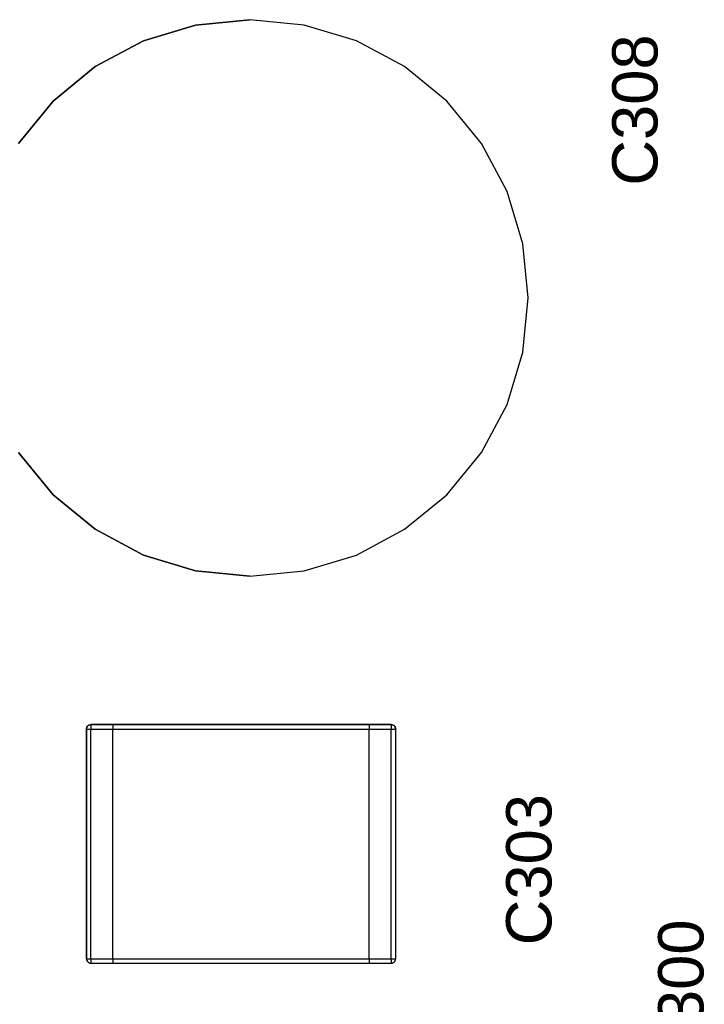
# Model space of a CAD drawing. Header units: inches. Extents: x 0 to 474, y -297 to 0.
# Tile 255 of 256: x 232 to 240, y -147 to -135. Entities that reach past the tile are written whole.
import ezdxf

# ---------------------------------------------------------------- set-up
doc = ezdxf.new("R2010")
doc.units = ezdxf.units.IN
doc.header["$MEASUREMENT"] = 0
doc.styles.add('Arial0', font='arial.ttf', dxfattribs={"height": 3.644212})

msp = doc.modelspace()

# ---------------------------------------------------------------- linework, layer by layer
at = {"color": 7, "true_color": 0xffffff}
for p, q in [((234.115, -135.541), (233.524, -135.72)), ((233.524, -135.72), (234.115, -135.541)), ((234.73, -135.48), (234.115, -135.541)), ((234.115, -135.541), (234.73, -135.48)), ((235.344, -135.541), (234.73, -135.48)), ((235.344, -135.541), (234.73, -135.48)), ((235.935, -135.72), (235.344, -135.541)), ((235.935, -135.72), (235.344, -135.541)), ((233.524, -135.72), (232.98, -136.011)), ((232.98, -136.011), (233.524, -135.72)), ((236.48, -136.011), (235.935, -135.72)), ((236.48, -136.011), (235.935, -135.72)), ((232.98, -136.011), (232.502, -136.403)), ((232.502, -136.403), (232.98, -136.011)), ((236.957, -136.403), (236.48, -136.011)), ((236.957, -136.403), (236.48, -136.011)), ((232.502, -136.403), (232.111, -136.88)), ((232.111, -136.88), (232.502, -136.403)), ((237.349, -136.88), (236.957, -136.403)), ((237.349, -136.88), (236.957, -136.403)), ((237.64, -137.425), (237.349, -136.88)), ((237.64, -137.425), (237.349, -136.88)), ((237.819, -138.016), (237.64, -137.425)), ((237.819, -138.016), (237.64, -137.425)), ((237.88, -138.63), (237.819, -138.016)), ((237.88, -138.63), (237.819, -138.016)), ((237.819, -139.245), (237.88, -138.63)), ((237.819, -139.245), (237.88, -138.63)), ((237.64, -139.835), (237.819, -139.245)), ((237.64, -139.835), (237.819, -139.245)), ((237.349, -140.38), (237.64, -139.835)), ((237.349, -140.38), (237.64, -139.835)), ((232.111, -140.38), (232.502, -140.857)), ((232.502, -140.857), (232.111, -140.38)), ((236.957, -140.857), (237.349, -140.38)), ((236.957, -140.857), (237.349, -140.38)), ((232.502, -140.857), (232.98, -141.249)), ((232.98, -141.249), (232.502, -140.857)), ((236.48, -141.249), (236.957, -140.857)), ((236.48, -141.249), (236.957, -140.857)), ((232.98, -141.249), (233.524, -141.54)), ((233.524, -141.54), (232.98, -141.249)), ((235.935, -141.54), (236.48, -141.249)), ((235.935, -141.54), (236.48, -141.249)), ((233.524, -141.54), (234.115, -141.72)), ((234.115, -141.72), (233.524, -141.54)), ((235.344, -141.72), (235.935, -141.54)), ((235.344, -141.72), (235.935, -141.54)), ((234.115, -141.72), (234.73, -141.78)), ((234.73, -141.78), (234.115, -141.72)), ((234.73, -141.78), (235.344, -141.72)), ((234.73, -141.78), (235.344, -141.72)), ((232.881, -143.499), (232.88, -143.51)), ((232.88, -143.51), (232.881, -143.499)), ((232.88, -143.51), (232.88, -146.11)), ((232.88, -146.11), (232.88, -143.51)), ((232.88, -143.51), (232.881, -143.51)), ((232.885, -143.488), (232.881, -143.499)), ((232.881, -143.499), (232.885, -143.488)), ((232.881, -143.51), (232.885, -143.51)), ((232.891, -143.479), (232.885, -143.488)), ((232.885, -143.488), (232.891, -143.479)), ((232.885, -143.51), (232.891, -143.51)), ((232.899, -143.471), (232.891, -143.479)), ((232.891, -143.479), (232.899, -143.471)), ((232.891, -143.51), (232.899, -143.51)), ((232.908, -143.465), (232.899, -143.471)), ((232.899, -143.471), (232.908, -143.465)), ((232.899, -143.51), (232.908, -143.51)), ((232.919, -143.461), (232.908, -143.465)), ((232.908, -143.465), (232.919, -143.461)), ((232.908, -143.51), (232.919, -143.51)), ((232.93, -143.46), (232.919, -143.461)), ((232.919, -143.461), (232.93, -143.46)), ((232.919, -143.51), (232.93, -143.51)), ((233.18, -143.46), (232.93, -143.46)), ((232.93, -143.46), (233.18, -143.46)), ((232.93, -143.46), (232.93, -143.461)), ((232.93, -143.461), (232.93, -143.465)), ((232.93, -143.465), (232.93, -143.471)), ((232.93, -143.471), (232.93, -143.479)), ((232.93, -143.479), (232.93, -143.488)), ((232.93, -143.488), (232.93, -143.499)), ((232.93, -143.499), (232.93, -143.51)), ((232.93, -143.51), (233.18, -143.51)), ((232.93, -146.11), (232.93, -143.51)), ((236.08, -143.46), (233.18, -143.46)), ((233.18, -143.46), (233.18, -143.461)), ((233.18, -143.46), (236.08, -143.46)), ((233.18, -143.46), (233.18, -143.461)), ((233.18, -143.461), (233.18, -143.465)), ((233.18, -143.461), (233.18, -143.465)), ((233.18, -143.465), (233.18, -143.471)), ((233.18, -143.465), (233.18, -143.471)), ((233.18, -143.471), (233.18, -143.479)), ((233.18, -143.471), (233.18, -143.479)), ((233.18, -143.479), (233.18, -143.488)), ((233.18, -143.479), (233.18, -143.488)), ((233.18, -143.488), (233.18, -143.499)), ((233.18, -143.488), (233.18, -143.499)), ((233.18, -143.499), (233.18, -143.51)), ((233.18, -143.499), (233.18, -143.51)), ((233.18, -146.11), (233.18, -143.51)), ((233.18, -146.11), (233.18, -143.51)), ((233.18, -143.51), (236.08, -143.51)), ((236.33, -143.46), (236.08, -143.46)), ((236.08, -143.46), (236.33, -143.46)), ((236.08, -143.46), (236.08, -143.461)), ((236.08, -143.46), (236.08, -143.461)), ((236.08, -143.461), (236.08, -143.465)), ((236.08, -143.461), (236.08, -143.465)), ((236.08, -143.465), (236.08, -143.471)), ((236.08, -143.465), (236.08, -143.471)), ((236.08, -143.471), (236.08, -143.479)), ((236.08, -143.471), (236.08, -143.479)), ((236.08, -143.479), (236.08, -143.488)), ((236.08, -143.479), (236.08, -143.488)), ((236.08, -143.488), (236.08, -143.499)), ((236.08, -143.488), (236.08, -143.499)), ((236.08, -143.499), (236.08, -143.51)), ((236.08, -143.499), (236.08, -143.51)), ((236.08, -146.11), (236.08, -143.51)), ((236.08, -146.11), (236.08, -143.51)), ((236.08, -143.51), (236.33, -143.51)), ((236.33, -143.461), (236.33, -143.46)), ((236.33, -143.46), (236.341, -143.461)), ((236.33, -143.46), (236.33, -143.461)), ((236.341, -143.461), (236.33, -143.461)), ((236.33, -143.461), (236.33, -143.465)), ((236.33, -143.465), (236.33, -143.471)), ((236.33, -143.471), (236.33, -143.479)), ((236.33, -143.479), (236.33, -143.488)), ((236.33, -143.488), (236.33, -143.499)), ((236.33, -143.499), (236.33, -143.51)), ((236.33, -143.51), (236.341, -143.51)), ((236.33, -146.11), (236.33, -143.51)), ((236.352, -143.465), (236.341, -143.461)), ((236.341, -143.461), (236.352, -143.465)), ((236.341, -143.51), (236.352, -143.51)), ((236.361, -143.471), (236.352, -143.465)), ((236.352, -143.465), (236.361, -143.471)), ((236.352, -143.51), (236.361, -143.51)), ((236.369, -143.479), (236.361, -143.471)), ((236.361, -143.471), (236.369, -143.479)), ((236.361, -143.51), (236.369, -143.51)), ((236.375, -143.488), (236.369, -143.479)), ((236.369, -143.479), (236.375, -143.488)), ((236.369, -143.51), (236.375, -143.51)), ((236.379, -143.499), (236.375, -143.488)), ((236.375, -143.488), (236.379, -143.499)), ((236.375, -143.51), (236.379, -143.51)), ((236.38, -143.51), (236.379, -143.499)), ((236.379, -143.499), (236.38, -143.51)), ((236.379, -143.51), (236.38, -143.51)), ((236.38, -146.11), (236.38, -143.51)), ((236.38, -146.11), (236.38, -143.51)), ((232.88, -146.11), (232.881, -146.121)), ((232.88, -146.11), (232.881, -146.121)), ((232.88, -146.11), (232.881, -146.11)), ((232.881, -146.11), (232.885, -146.11)), ((232.881, -146.121), (232.885, -146.132)), ((232.881, -146.121), (232.885, -146.132)), ((232.885, -146.11), (232.891, -146.11)), ((232.885, -146.132), (232.891, -146.141)), ((232.885, -146.132), (232.891, -146.141)), ((232.891, -146.11), (232.899, -146.11)), ((232.899, -146.11), (232.908, -146.11)), ((232.908, -146.11), (232.919, -146.11)), ((232.919, -146.11), (232.93, -146.11)), ((232.93, -146.11), (233.18, -146.11)), ((232.93, -146.11), (232.93, -146.121)), ((232.93, -146.121), (232.93, -146.132)), ((232.93, -146.132), (232.93, -146.141)), ((233.18, -146.11), (233.18, -146.121)), ((233.18, -146.11), (233.18, -146.121)), ((233.18, -146.11), (236.08, -146.11)), ((233.18, -146.121), (233.18, -146.132)), ((233.18, -146.121), (233.18, -146.132)), ((233.18, -146.132), (233.18, -146.141)), ((233.18, -146.132), (233.18, -146.141)), ((236.08, -146.11), (236.08, -146.121)), ((236.08, -146.11), (236.08, -146.121)), ((236.08, -146.11), (236.33, -146.11)), ((236.08, -146.121), (236.08, -146.132)), ((236.08, -146.121), (236.08, -146.132)), ((236.08, -146.132), (236.08, -146.141)), ((236.08, -146.132), (236.08, -146.141)), ((236.33, -146.11), (236.341, -146.11)), ((236.33, -146.11), (236.33, -146.121)), ((236.33, -146.121), (236.33, -146.132)), ((236.33, -146.132), (236.33, -146.141)), ((236.341, -146.11), (236.352, -146.11)), ((236.352, -146.11), (236.361, -146.11)), ((236.361, -146.11), (236.369, -146.11)), ((236.369, -146.11), (236.375, -146.11)), ((236.369, -146.141), (236.375, -146.132)), ((236.369, -146.141), (236.375, -146.132)), ((236.375, -146.11), (236.379, -146.11)), ((236.375, -146.132), (236.379, -146.121)), ((236.375, -146.132), (236.379, -146.121)), ((236.379, -146.121), (236.38, -146.11)), ((236.379, -146.121), (236.38, -146.11)), ((236.379, -146.11), (236.38, -146.11)), ((232.891, -146.141), (232.899, -146.149)), ((232.891, -146.141), (232.899, -146.149)), ((232.899, -146.149), (232.908, -146.155)), ((232.899, -146.149), (232.908, -146.155)), ((232.908, -146.155), (232.919, -146.159)), ((232.908, -146.155), (232.919, -146.159)), ((232.919, -146.159), (232.93, -146.16)), ((232.919, -146.159), (232.93, -146.16)), ((232.93, -146.141), (232.93, -146.149)), ((232.93, -146.149), (232.93, -146.155)), ((232.93, -146.155), (232.93, -146.159)), ((232.93, -146.159), (232.93, -146.16)), ((232.93, -146.16), (233.18, -146.16)), ((232.93, -146.16), (233.18, -146.16)), ((233.18, -146.141), (233.18, -146.149)), ((233.18, -146.141), (233.18, -146.149)), ((233.18, -146.149), (233.18, -146.155)), ((233.18, -146.149), (233.18, -146.155)), ((233.18, -146.155), (233.18, -146.159)), ((233.18, -146.155), (233.18, -146.159)), ((233.18, -146.159), (233.18, -146.16)), ((233.18, -146.159), (233.18, -146.16)), ((233.18, -146.16), (236.08, -146.16)), ((233.18, -146.16), (236.08, -146.16)), ((236.08, -146.141), (236.08, -146.149)), ((236.08, -146.141), (236.08, -146.149)), ((236.08, -146.149), (236.08, -146.155)), ((236.08, -146.149), (236.08, -146.155)), ((236.08, -146.155), (236.08, -146.159)), ((236.08, -146.155), (236.08, -146.159)), ((236.08, -146.159), (236.08, -146.16)), ((236.08, -146.159), (236.08, -146.16)), ((236.08, -146.16), (236.33, -146.16)), ((236.08, -146.16), (236.33, -146.16)), ((236.33, -146.141), (236.33, -146.149)), ((236.33, -146.149), (236.33, -146.155)), ((236.33, -146.155), (236.33, -146.159)), ((236.33, -146.16), (236.33, -146.159)), ((236.33, -146.159), (236.341, -146.159)), ((236.33, -146.16), (236.341, -146.159)), ((236.33, -146.159), (236.33, -146.16)), ((236.341, -146.159), (236.352, -146.155)), ((236.341, -146.159), (236.352, -146.155)), ((236.352, -146.155), (236.361, -146.149)), ((236.352, -146.155), (236.361, -146.149)), ((236.361, -146.149), (236.369, -146.141)), ((236.361, -146.149), (236.369, -146.141))]:
    msp.add_line(p, q, dxfattribs=at)
at = {"color": 18, "true_color": 0x000000}
for p, q in [((234.115, -135.541), (233.524, -135.72)), ((233.524, -135.72), (234.115, -135.541)), ((234.73, -135.48), (234.115, -135.541)), ((234.115, -135.541), (234.73, -135.48)), ((235.344, -135.541), (234.73, -135.48)), ((235.344, -135.541), (234.73, -135.48)), ((235.935, -135.72), (235.344, -135.541)), ((235.935, -135.72), (235.344, -135.541)), ((233.524, -135.72), (232.98, -136.011)), ((232.98, -136.011), (233.524, -135.72)), ((236.48, -136.011), (235.935, -135.72)), ((236.48, -136.011), (235.935, -135.72)), ((232.98, -136.011), (232.502, -136.403)), ((232.502, -136.403), (232.98, -136.011)), ((236.957, -136.403), (236.48, -136.011)), ((236.957, -136.403), (236.48, -136.011)), ((232.502, -136.403), (232.111, -136.88)), ((232.111, -136.88), (232.502, -136.403)), ((237.349, -136.88), (236.957, -136.403)), ((237.349, -136.88), (236.957, -136.403)), ((237.64, -137.425), (237.349, -136.88)), ((237.64, -137.425), (237.349, -136.88)), ((237.819, -138.016), (237.64, -137.425)), ((237.819, -138.016), (237.64, -137.425)), ((237.88, -138.63), (237.819, -138.016)), ((237.88, -138.63), (237.819, -138.016)), ((237.819, -139.245), (237.88, -138.63)), ((237.819, -139.245), (237.88, -138.63)), ((237.64, -139.835), (237.819, -139.245)), ((237.64, -139.835), (237.819, -139.245)), ((237.349, -140.38), (237.64, -139.835)), ((237.349, -140.38), (237.64, -139.835)), ((232.111, -140.38), (232.502, -140.857)), ((232.502, -140.857), (232.111, -140.38)), ((236.957, -140.857), (237.349, -140.38)), ((236.957, -140.857), (237.349, -140.38)), ((232.502, -140.857), (232.98, -141.249)), ((232.98, -141.249), (232.502, -140.857)), ((236.48, -141.249), (236.957, -140.857)), ((236.48, -141.249), (236.957, -140.857)), ((232.98, -141.249), (233.524, -141.54)), ((233.524, -141.54), (232.98, -141.249)), ((235.935, -141.54), (236.48, -141.249)), ((235.935, -141.54), (236.48, -141.249)), ((233.524, -141.54), (234.115, -141.72)), ((234.115, -141.72), (233.524, -141.54)), ((235.344, -141.72), (235.935, -141.54)), ((235.344, -141.72), (235.935, -141.54)), ((234.115, -141.72), (234.73, -141.78)), ((234.73, -141.78), (234.115, -141.72)), ((234.73, -141.78), (235.344, -141.72)), ((234.73, -141.78), (235.344, -141.72)), ((232.881, -143.499), (232.88, -143.51)), ((232.88, -143.51), (232.881, -143.499)), ((232.88, -143.51), (232.88, -146.11)), ((232.88, -146.11), (232.88, -143.51)), ((232.88, -143.51), (232.881, -143.51)), ((232.885, -143.488), (232.881, -143.499)), ((232.881, -143.499), (232.885, -143.488)), ((232.881, -143.51), (232.885, -143.51)), ((232.891, -143.479), (232.885, -143.488)), ((232.885, -143.488), (232.891, -143.479)), ((232.885, -143.51), (232.891, -143.51)), ((232.899, -143.471), (232.891, -143.479)), ((232.891, -143.479), (232.899, -143.471)), ((232.891, -143.51), (232.899, -143.51)), ((232.908, -143.465), (232.899, -143.471)), ((232.899, -143.471), (232.908, -143.465)), ((232.899, -143.51), (232.908, -143.51)), ((232.919, -143.461), (232.908, -143.465)), ((232.908, -143.465), (232.919, -143.461)), ((232.908, -143.51), (232.919, -143.51)), ((232.93, -143.46), (232.919, -143.461)), ((232.919, -143.461), (232.93, -143.46)), ((232.919, -143.51), (232.93, -143.51)), ((233.18, -143.46), (232.93, -143.46)), ((232.93, -143.46), (233.18, -143.46)), ((232.93, -143.46), (232.93, -143.461)), ((232.93, -143.461), (232.93, -143.465)), ((232.93, -143.465), (232.93, -143.471)), ((232.93, -143.471), (232.93, -143.479)), ((232.93, -143.479), (232.93, -143.488)), ((232.93, -143.488), (232.93, -143.499)), ((232.93, -143.499), (232.93, -143.51)), ((232.93, -143.51), (233.18, -143.51)), ((232.93, -146.11), (232.93, -143.51)), ((236.08, -143.46), (233.18, -143.46)), ((233.18, -143.46), (233.18, -143.461)), ((233.18, -143.46), (236.08, -143.46)), ((233.18, -143.46), (233.18, -143.461)), ((233.18, -143.461), (233.18, -143.465)), ((233.18, -143.461), (233.18, -143.465)), ((233.18, -143.465), (233.18, -143.471)), ((233.18, -143.465), (233.18, -143.471)), ((233.18, -143.471), (233.18, -143.479)), ((233.18, -143.471), (233.18, -143.479)), ((233.18, -143.479), (233.18, -143.488)), ((233.18, -143.479), (233.18, -143.488)), ((233.18, -143.488), (233.18, -143.499)), ((233.18, -143.488), (233.18, -143.499)), ((233.18, -143.499), (233.18, -143.51)), ((233.18, -143.499), (233.18, -143.51)), ((233.18, -146.11), (233.18, -143.51)), ((233.18, -146.11), (233.18, -143.51)), ((233.18, -143.51), (236.08, -143.51)), ((236.33, -143.46), (236.08, -143.46)), ((236.08, -143.46), (236.33, -143.46)), ((236.08, -143.46), (236.08, -143.461)), ((236.08, -143.46), (236.08, -143.461)), ((236.08, -143.461), (236.08, -143.465)), ((236.08, -143.461), (236.08, -143.465)), ((236.08, -143.465), (236.08, -143.471)), ((236.08, -143.465), (236.08, -143.471)), ((236.08, -143.471), (236.08, -143.479)), ((236.08, -143.471), (236.08, -143.479)), ((236.08, -143.479), (236.08, -143.488)), ((236.08, -143.479), (236.08, -143.488)), ((236.08, -143.488), (236.08, -143.499)), ((236.08, -143.488), (236.08, -143.499)), ((236.08, -143.499), (236.08, -143.51)), ((236.08, -143.499), (236.08, -143.51)), ((236.08, -146.11), (236.08, -143.51)), ((236.08, -146.11), (236.08, -143.51)), ((236.08, -143.51), (236.33, -143.51)), ((236.33, -143.461), (236.33, -143.46)), ((236.33, -143.46), (236.341, -143.461)), ((236.33, -143.46), (236.33, -143.461)), ((236.341, -143.461), (236.33, -143.461)), ((236.33, -143.461), (236.33, -143.465)), ((236.33, -143.465), (236.33, -143.471)), ((236.33, -143.471), (236.33, -143.479)), ((236.33, -143.479), (236.33, -143.488)), ((236.33, -143.488), (236.33, -143.499)), ((236.33, -143.499), (236.33, -143.51)), ((236.33, -143.51), (236.341, -143.51)), ((236.33, -146.11), (236.33, -143.51)), ((236.352, -143.465), (236.341, -143.461)), ((236.341, -143.461), (236.352, -143.465)), ((236.341, -143.51), (236.352, -143.51)), ((236.361, -143.471), (236.352, -143.465)), ((236.352, -143.465), (236.361, -143.471)), ((236.352, -143.51), (236.361, -143.51)), ((236.369, -143.479), (236.361, -143.471)), ((236.361, -143.471), (236.369, -143.479)), ((236.361, -143.51), (236.369, -143.51)), ((236.375, -143.488), (236.369, -143.479)), ((236.369, -143.479), (236.375, -143.488)), ((236.369, -143.51), (236.375, -143.51)), ((236.379, -143.499), (236.375, -143.488)), ((236.375, -143.488), (236.379, -143.499)), ((236.375, -143.51), (236.379, -143.51)), ((236.38, -143.51), (236.379, -143.499)), ((236.379, -143.499), (236.38, -143.51)), ((236.379, -143.51), (236.38, -143.51)), ((236.38, -146.11), (236.38, -143.51)), ((236.38, -146.11), (236.38, -143.51)), ((232.88, -146.11), (232.881, -146.121)), ((232.88, -146.11), (232.881, -146.121)), ((232.88, -146.11), (232.881, -146.11)), ((232.881, -146.11), (232.885, -146.11)), ((232.881, -146.121), (232.885, -146.132)), ((232.881, -146.121), (232.885, -146.132)), ((232.885, -146.11), (232.891, -146.11)), ((232.885, -146.132), (232.891, -146.141)), ((232.885, -146.132), (232.891, -146.141)), ((232.891, -146.11), (232.899, -146.11)), ((232.899, -146.11), (232.908, -146.11)), ((232.908, -146.11), (232.919, -146.11)), ((232.919, -146.11), (232.93, -146.11)), ((232.93, -146.11), (233.18, -146.11)), ((232.93, -146.11), (232.93, -146.121)), ((232.93, -146.121), (232.93, -146.132)), ((232.93, -146.132), (232.93, -146.141)), ((233.18, -146.11), (233.18, -146.121)), ((233.18, -146.11), (233.18, -146.121)), ((233.18, -146.11), (236.08, -146.11)), ((233.18, -146.121), (233.18, -146.132)), ((233.18, -146.121), (233.18, -146.132)), ((233.18, -146.132), (233.18, -146.141)), ((233.18, -146.132), (233.18, -146.141)), ((236.08, -146.11), (236.08, -146.121)), ((236.08, -146.11), (236.08, -146.121)), ((236.08, -146.11), (236.33, -146.11)), ((236.08, -146.121), (236.08, -146.132)), ((236.08, -146.121), (236.08, -146.132)), ((236.08, -146.132), (236.08, -146.141)), ((236.08, -146.132), (236.08, -146.141)), ((236.33, -146.11), (236.341, -146.11)), ((236.33, -146.11), (236.33, -146.121)), ((236.33, -146.121), (236.33, -146.132)), ((236.33, -146.132), (236.33, -146.141)), ((236.341, -146.11), (236.352, -146.11)), ((236.352, -146.11), (236.361, -146.11)), ((236.361, -146.11), (236.369, -146.11)), ((236.369, -146.11), (236.375, -146.11)), ((236.369, -146.141), (236.375, -146.132)), ((236.369, -146.141), (236.375, -146.132)), ((236.375, -146.11), (236.379, -146.11)), ((236.375, -146.132), (236.379, -146.121)), ((236.375, -146.132), (236.379, -146.121)), ((236.379, -146.121), (236.38, -146.11)), ((236.379, -146.121), (236.38, -146.11)), ((236.379, -146.11), (236.38, -146.11)), ((232.891, -146.141), (232.899, -146.149)), ((232.891, -146.141), (232.899, -146.149)), ((232.899, -146.149), (232.908, -146.155)), ((232.899, -146.149), (232.908, -146.155)), ((232.908, -146.155), (232.919, -146.159)), ((232.908, -146.155), (232.919, -146.159)), ((232.919, -146.159), (232.93, -146.16)), ((232.919, -146.159), (232.93, -146.16)), ((232.93, -146.141), (232.93, -146.149)), ((232.93, -146.149), (232.93, -146.155)), ((232.93, -146.155), (232.93, -146.159)), ((232.93, -146.159), (232.93, -146.16)), ((232.93, -146.16), (233.18, -146.16)), ((232.93, -146.16), (233.18, -146.16)), ((233.18, -146.141), (233.18, -146.149)), ((233.18, -146.141), (233.18, -146.149)), ((233.18, -146.149), (233.18, -146.155)), ((233.18, -146.149), (233.18, -146.155)), ((233.18, -146.155), (233.18, -146.159)), ((233.18, -146.155), (233.18, -146.159)), ((233.18, -146.159), (233.18, -146.16)), ((233.18, -146.159), (233.18, -146.16)), ((233.18, -146.16), (236.08, -146.16)), ((233.18, -146.16), (236.08, -146.16)), ((236.08, -146.141), (236.08, -146.149)), ((236.08, -146.141), (236.08, -146.149)), ((236.08, -146.149), (236.08, -146.155)), ((236.08, -146.149), (236.08, -146.155)), ((236.08, -146.155), (236.08, -146.159)), ((236.08, -146.155), (236.08, -146.159)), ((236.08, -146.159), (236.08, -146.16)), ((236.08, -146.159), (236.08, -146.16)), ((236.08, -146.16), (236.33, -146.16)), ((236.08, -146.16), (236.33, -146.16)), ((236.33, -146.141), (236.33, -146.149)), ((236.33, -146.149), (236.33, -146.155)), ((236.33, -146.155), (236.33, -146.159)), ((236.33, -146.16), (236.33, -146.159)), ((236.33, -146.159), (236.341, -146.159)), ((236.33, -146.16), (236.341, -146.159)), ((236.33, -146.159), (236.33, -146.16)), ((236.341, -146.159), (236.352, -146.155)), ((236.341, -146.159), (236.352, -146.155)), ((236.352, -146.155), (236.361, -146.149)), ((236.352, -146.155), (236.361, -146.149)), ((236.361, -146.149), (236.369, -146.141)), ((236.361, -146.149), (236.369, -146.141))]:
    msp.add_line(p, q, dxfattribs=at)

# ---------------------------------------------------------------- texts
at = {"color": 18, "true_color": 0x000000, "style": 'Arial0'}
for s, p in [('C308', (239.342, -137.359)), ('C303', (238.142, -145.959)), ('R300', (239.862, -147.379))]:
    msp.add_text(s, height=0.5129, rotation=90, dxfattribs=at).set_placement(p)

doc.saveas('drawing.dxf')
